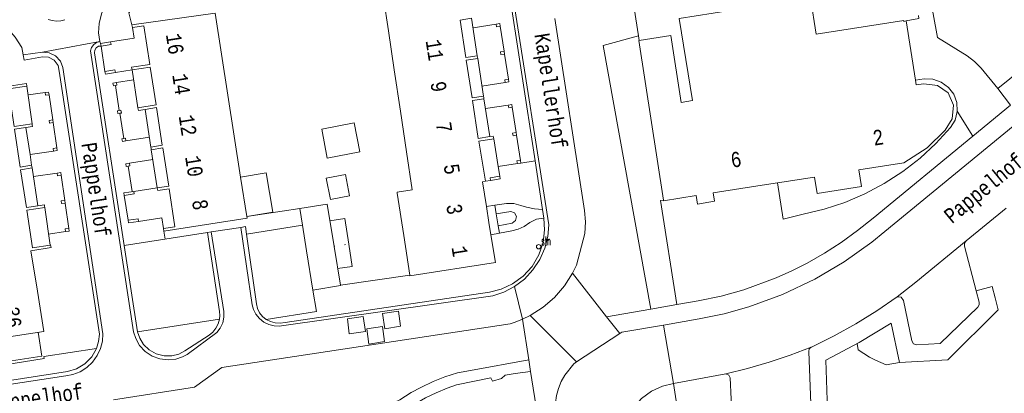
# Model space of a CAD drawing. Header units: metres. Extents: x 196790 to 198335, y 354523 to 356036.
# Tile 44 of 108: x 197485 to 197601, y 354822 to 354867. Entities that reach past the tile are written whole.
import ezdxf

# ---------------------------------------------------------------- set-up
doc = ezdxf.new("R2010")
doc.units = ezdxf.units.M
for name, pattern in [('DGN Style 1', [1.160006, 0.00193, -1.158076]), ('DGN Style 2', [186.027128, 111.616277, -74.410851]), ('DGN Style 3', [260.437979, 186.027128, -74.410851])]:
    doc.linetypes.add(name, pattern=pattern)
for name, color, linetype, lineweight in [('afdak', 252, 'DGN Style 2', 18), ('bij- of bedrijfsgebouw', 252, 'Continuous', 18), ('carport', 252, 'Continuous', 18), ('cultuurscheiding', 252, 'Continuous', 18), ('heg of haag', 252, 'Continuous', 18), ('hoofdgebouw', 252, 'Continuous', 18), ('hoofdgebouw maaiveld', 252, 'Continuous', 18), ('huisnummer BAG', 252, 'Continuous', 18), ('kant asfaltverharding', 252, 'Continuous', 18), ('kant klinkerverharding', 252, 'Continuous', 18), ('kant muur (extern)', 252, 'Continuous', 18), ('kant tegelverharding', 252, 'Continuous', 18), ('midden muur (extern)', 252, 'Continuous', 18), ('molgoot', 252, 'DGN Style 3', 18), ('overbouw', 252, 'Continuous', 18), ('overige afscheidingen', 252, 'Continuous', 18), ('schutting', 252, 'Continuous', 18), ('straatnaam', 252, 'Continuous', 18), ('straatnaambord', 252, 'Continuous', 18), ('T22_berm', 252, 'DGN Style 2', 18), ('tuinhuis', 252, 'DGN Style 2', 18), ('tussenmuur WOZ', 252, 'DGN Style 1', 18), ('vlakafsluiter grijs', 252, 'DGN Style 2', 18), ('vlakafsluiter groen', 252, 'DGN Style 2', 18)]:
    doc.layers.add(name, color=color, linetype=linetype, lineweight=lineweight)
doc.styles.add('Style-Courier New', font='cour.ttf')
doc.styles.add('Style-simplex', font='simplex.shx')

# ---------------------------------------------------------------- blocks, each defined once
blk = doc.blocks.new('S435')
at = {"layer": 'straatnaambord', "color": 7, "linetype": 'Continuous', "lineweight": 0}
blk.add_circle((0, 0), 0.263, dxfattribs=at)
blk.add_circle((0, 0), 0.263, dxfattribs=at)
at = {"layer": 'straatnaambord', "color": 7, "linetype": 'Continuous', "lineweight": 0, "style": 'Style-simplex', "width": 0.428569}
blk.add_text('stn', height=1.05, dxfattribs=at).set_placement((0.32, 0.18))

msp = doc.modelspace()

# ---------------------------------------------------------------- linework, layer by layer
at = {"layer": 'afdak', "flags": 128}
for points in [[(197590.89, 354859.457), (197591.926, 354859.58), (197592.946, 354859.553), (197593.958, 354859.212), (197594.821, 354858.584), (197595.434, 354857.768), (197595.786, 354856.81), (197595.844, 354855.77)], [(197595.844, 354855.77), (197595.845, 354855.744), (197595.581, 354854.709), (197595.05, 354853.838), (197593.327, 354851.959), (197591.432, 354850.212), (197589.38, 354848.622), (197587.191, 354847.208), (197584.889, 354845.987), (197582.5, 354844.971), (197580.051, 354844.168), (197577.57, 354843.581), (197575.216, 354842.997), (197574.52, 354847.282)], [(197510.885, 354847.972), (197513.923, 354848.479), (197514.703, 354843.802), (197511.616, 354843.287)], [(197523.712, 354840.033), (197523.246, 354843.076), (197521.467, 354842.803)], [(197522.384, 354837.124), (197524.117, 354837.39), (197523.712, 354840.033)], [(197482.773, 354828.966), (197483.198, 354826.141), (197487.308, 354826.759), (197486.883, 354829.592)]]:
    msp.add_lwpolyline(points, dxfattribs=at)
at = {"layer": 'bij- of bedrijfsgebouw'}
for p, q in [((197518.215, 354842.281), (197517.903, 354844.253)), ((197518.695, 354839.243), (197518.215, 354842.281)), ((197519.43, 354834.589), (197518.695, 354839.243)), ((197521.959, 354839.759), (197522.703, 354835.148))]:
    msp.add_line(p, q, dxfattribs=at)
at = {"layer": 'bij- of bedrijfsgebouw', "flags": 128}
for points in [[(197521.959, 354839.759), (197521.15, 354844.766), (197517.903, 354844.253)], [(197522.703, 354835.148), (197522.708, 354835.118), (197519.43, 354834.589)]]:
    msp.add_lwpolyline(points, dxfattribs=at)
at = {"layer": 'carport'}
for p, q in [((197538.437, 354865.637), (197541.172, 354866.089)), ((197541.646, 354865.838), (197542.111, 354862.854)), ((197542.111, 354862.854), (197542.16, 354862.538)), ((197542.16, 354862.538), (197542.625, 354859.554)), ((197498.191, 354859.482), (197496.156, 354859.165)), ((197539.494, 354858.743), (197542.249, 354859.172)), ((197487.692, 354857.967), (197485.692, 354857.704)), ((197488.163, 354857.712), (197488.601, 354854.724)), ((197496.027, 354858.821), (197496.492, 354855.837)), ((197497.026, 354852.54), (197496.542, 354855.521)), ((197539.908, 354856.089), (197542.618, 354856.476)), ((197543.092, 354856.226), (197543.556, 354853.242)), ((197488.601, 354854.724), (197488.648, 354854.408)), ((197488.648, 354854.408), (197489.086, 354851.42)), ((197543.556, 354853.242), (197543.605, 354852.925)), ((197497.273, 354852.255), (197500.06, 354852.689)), ((197543.605, 354852.925), (197544.068, 354849.941)), ((197488.707, 354851.041), (197485.91, 354850.631)), ((197500.474, 354850.031), (197497.688, 354849.597)), ((197543.692, 354849.559), (197541.422, 354849.207)), ((197544.117, 354849.625), (197543.692, 354849.559)), ((197544.068, 354849.941), (197544.117, 354849.625)), ((197486.306, 354848.028), (197489.12, 354848.441)), ((197497.559, 354849.253), (197498.028, 354846.247)), ((197489.591, 354848.186), (197490.029, 354845.198)), ((197490.029, 354845.198), (197490.076, 354844.882)), ((197490.076, 354844.882), (197490.514, 354841.894)), ((197490.135, 354841.515), (197488.121, 354841.22))]:
    msp.add_line(p, q, dxfattribs=at)
at = {"layer": 'carport', "flags": 128}
for points in [[(197541.172, 354866.089), (197541.597, 354866.155), (197541.646, 354865.838)], [(197496.027, 354858.821), (197495.79, 354858.784), (197495.741, 354859.1), (197496.156, 354859.165)], [(197542.249, 354859.172), (197542.674, 354859.238), (197542.625, 354859.554)], [(197487.692, 354857.967), (197488.117, 354858.029), (197488.163, 354857.712)], [(197496.542, 354855.521), (197496.324, 354855.487), (197496.275, 354855.803), (197496.492, 354855.837)], [(197542.618, 354856.476), (197543.043, 354856.542), (197543.092, 354856.226)], [(197497.273, 354852.255), (197496.858, 354852.19), (197496.809, 354852.506), (197497.026, 354852.54)], [(197488.707, 354851.041), (197489.132, 354851.103), (197489.086, 354851.42)], [(197497.559, 354849.253), (197497.322, 354849.216), (197497.273, 354849.532), (197497.688, 354849.597)], [(197489.12, 354848.441), (197489.545, 354848.503), (197489.591, 354848.186)], [(197490.135, 354841.515), (197490.56, 354841.577), (197490.514, 354841.894)]]:
    msp.add_lwpolyline(points, dxfattribs=at)
at = {"layer": 'cultuurscheiding', "flags": 128}
msp.add_lwpolyline([(197558.051, 354864.671), (197553.862, 354863.546), (197559.508, 354832.342)], dxfattribs=at)
at = {"layer": 'heg of haag'}
msp.add_line((197558.051, 354864.671), (197558.135, 354864.133), dxfattribs=at)
at = {"layer": 'heg of haag', "flags": 128}
msp.add_lwpolyline([(197557.352, 354869.305), (197557.336, 354869.264), (197558.051, 354864.671)], dxfattribs=at)
at = {"layer": 'hoofdgebouw'}
for p, q in [((197527.691, 354870.126), (197528.412, 354865.291)), ((197508.621, 354862.499), (197507.86, 354867.384)), ((197590.89, 354859.457), (197589.793, 354866.447)), ((197528.412, 354865.291), (197529.098, 354860.68)), ((197509.375, 354857.662), (197508.621, 354862.499)), ((197538.94, 354862.336), (197538.965, 354862.169)), ((197538.988, 354862.02), (197538.965, 354862.169)), ((197497.983, 354860.816), (197498.008, 354860.658)), ((197529.098, 354860.68), (197529.828, 354855.781)), ((197510.132, 354852.804), (197509.375, 354857.662)), ((197539.705, 354857.387), (197539.679, 354857.542)), ((197539.731, 354857.232), (197539.705, 354857.387)), ((197498.732, 354856.014), (197498.707, 354856.172)), ((197529.828, 354855.781), (197530.549, 354850.942)), ((197486.184, 354854.132), (197486.163, 354854.27)), ((197510.885, 354847.972), (197510.132, 354852.804)), ((197540.868, 354852.661), (197540.893, 354852.499)), ((197500.243, 354851.513), (197500.268, 354851.355)), ((197500.268, 354851.355), (197500.292, 354851.197)), ((197530.549, 354850.942), (197531.218, 354846.448)), ((197486.127, 354849.203), (197486.102, 354849.361)), ((197486.151, 354849.045), (197486.127, 354849.203)), ((197511.616, 354843.287), (197510.885, 354847.972)), ((197539.908, 354847.472), (197539.553, 354847.415)), ((197539.553, 354847.415), (197540.02, 354844.497)), ((197572.716, 354847.002), (197574.52, 354847.282)), ((197500.998, 354846.672), (197501.022, 354846.514)), ((197530.222, 354841.064), (197529.452, 354846.048)), ((197487.67, 354844.376), (197487.646, 354844.535)), ((197540.02, 354844.497), (197540.323, 354842.604)), ((197540.323, 354842.604), (197540.557, 354841.144)), ((197530.949, 354836.35), (197530.222, 354841.064)), ((197486.783, 354834.444), (197486.01, 354839.224))]:
    msp.add_line(p, q, dxfattribs=at)
at = {"layer": 'hoofdgebouw', "flags": 128}
for points in [[(197581.652, 354865.29), (197579.115, 354864.892), (197578.439, 354869.199), (197568.915, 354867.704)], [(197507.86, 354867.384), (197507.859, 354867.388), (197497.998, 354865.98), (197498.047, 354865.664)], [(197568.915, 354867.704), (197562.86, 354866.753), (197564.45, 354857.025)], [(197589.793, 354866.447), (197589.526, 354866.405), (197589.508, 354866.524), (197581.652, 354865.29)], [(197558.135, 354864.133), (197561.87, 354864.717), (197563.107, 354856.813), (197564.45, 354857.025)], [(197561.005, 354845.245), (197558.087, 354864.125), (197558.135, 354864.133)], [(197478.275, 354857.939), (197485.5, 354859.063), (197485.549, 354858.747)], [(197584.189, 354848.823), (197589.506, 354849.668), (197592.263, 354851.412), (197594.405, 354853.529), (197595.229, 354854.86), (197595.399, 354856.481), (197594.758, 354857.941), (197593.489, 354858.799), (197591.887, 354859.016), (197590.979, 354858.892), (197590.89, 354859.457)], [(197499.547, 354855.979), (197498.756, 354855.856), (197498.732, 354856.014)], [(197485.422, 354853.834), (197486.211, 354853.954), (197486.184, 354854.132)], [(197540.422, 354852.759), (197540.843, 354852.823), (197540.868, 354852.661)], [(197574.52, 354847.282), (197578.918, 354847.965), (197579.243, 354846.023), (197584.49, 354846.856), (197584.189, 354848.823)], [(197531.218, 354846.448), (197529.431, 354846.184), (197529.452, 354846.048)], [(197572.716, 354847.002), (197566.899, 354846.098), (197567.053, 354845.095), (197565.062, 354844.766), (197564.887, 354845.768), (197561.02, 354845.151), (197561.005, 354845.245)], [(197487.646, 354844.535), (197487.622, 354844.693), (197486.832, 354844.573)], [(197511.616, 354843.287), (197511.645, 354843.098), (197501.794, 354841.563), (197501.745, 354841.88)], [(197540.557, 354841.144), (197541.084, 354837.851), (197530.959, 354836.288), (197530.949, 354836.35)], [(197486.01, 354839.224), (197488.4, 354839.607), (197488.351, 354839.923), (197488.307, 354839.916)], [(197486.783, 354834.444), (197487.55, 354829.694), (197477.394, 354828.147), (197476.668, 354832.914)]]:
    msp.add_lwpolyline(points, dxfattribs=at)
at = {"layer": 'hoofdgebouw maaiveld', "flags": 128}
for points in [[(197538.264, 354866.768), (197536.91, 354866.561), (197537.587, 354862.129), (197538.94, 354862.336)], [(197498.047, 354865.664), (197499.401, 354865.875), (197500.103, 354861.309), (197497.959, 354860.974), (197497.983, 354860.816)], [(197539.679, 354857.542), (197538.319, 354857.339), (197537.635, 354861.813), (197538.988, 354862.02)], [(197498.707, 354856.172), (197500.851, 354856.506), (197500.152, 354860.992), (197498.008, 354860.658)], [(197486.163, 354854.27), (197484.021, 354853.944), (197483.342, 354858.403), (197485.549, 354858.747)], [(197539.731, 354857.232), (197538.377, 354857.025), (197539.06, 354852.551), (197540.422, 354852.759)], [(197499.547, 354855.979), (197500.901, 354856.19), (197501.597, 354851.724), (197500.243, 354851.513)], [(197486.102, 354849.361), (197484.75, 354849.155), (197484.069, 354853.628), (197485.422, 354853.834)], [(197540.893, 354852.499), (197539.14, 354852.231), (197539.908, 354847.472)], [(197500.292, 354851.197), (197501.646, 354851.408), (197502.351, 354846.883), (197500.998, 354846.672)], [(197486.832, 354844.573), (197485.48, 354844.367), (197484.799, 354848.83), (197486.151, 354849.045)], [(197501.745, 354841.88), (197503.098, 354842.091), (197502.401, 354846.567), (197501.047, 354846.356), (197501.022, 354846.514)], [(197488.307, 354839.916), (197486.207, 354839.588), (197485.53, 354844.033), (197487.67, 354844.376)]]:
    msp.add_lwpolyline(points, dxfattribs=at)
at = {"layer": 'kant asfaltverharding'}
for p, q in [((197603.506, 354860.728), (197600.668, 354858.463)), ((197601.63, 354844.266), (197596.914, 354840.408)), ((197550.718, 354826.074), (197555.829, 354829.438))]:
    msp.add_line(p, q, dxfattribs=at)
at = {"layer": 'kant asfaltverharding', "flags": 128}
for points in [[(197610.829, 354873.049), (197604.336, 354881.567), (197591.866, 354873.374), (197593.504, 354864.481), (197597.023, 354862.304), (197597.91, 354861.65), (197598.68, 354860.861), (197600.668, 354858.463)], [(197561.037, 354830.448), (197565.239, 354831.171), (197568.212, 354831.775), (197571.132, 354832.595), (197575.124, 354834.076), (197578.976, 354835.889), (197582.443, 354837.926), (197585.719, 354840.259), (197587.275, 354841.517), (197609.323, 354859.613)], [(197596.914, 354840.408), (197590.948, 354835.527), (197589.84, 354834.644), (197588.71, 354833.788)], [(197588.71, 354833.788), (197586.312, 354832.116), (197583.826, 354830.569), (197581.263, 354829.155), (197578.633, 354827.878), (197578.522, 354827.832)], [(197555.829, 354829.438), (197556.063, 354829.592), (197561.037, 354830.448)], [(197578.522, 354827.832), (197576.053, 354826.878), (197573.541, 354826.034), (197570.995, 354825.301), (197568.421, 354824.682)], [(197495.124, 354816.309), (197495.291, 354816.042), (197495.714, 354815.543), (197495.95, 354815.337), (197496.165, 354815.244), (197496.473, 354815.24), (197502.215, 354816.25), (197508.818, 354817.351), (197519.203, 354819.18), (197526.161, 354820.355), (197527.305, 354820.618), (197528.502, 354820.986), (197529.754, 354821.576), (197531.091, 354822.441), (197532.241, 354823.068), (197533.72, 354823.771), (197535.079, 354824.301), (197536.607, 354824.785), (197538.136, 354825.08), (197545.057, 354826.319)], [(197554.001, 354782.794), (197548.254, 354819.535), (197548.21, 354821.235), (197548.338, 354822.097), (197548.569, 354822.945), (197548.898, 354823.759), (197549.317, 354824.524), (197550.38, 354825.851), (197550.718, 354826.074)], [(197545.266, 354824.948), (197543.422, 354824.705), (197542.257, 354824.518), (197541.818, 354824.103), (197540.752, 354823.81), (197540.54, 354824.191), (197536.458, 354823.364), (197535.353, 354822.982), (197534.06, 354822.421), (197532.811, 354821.824), (197531.578, 354821.125), (197530.307, 354820.371), (197528.872, 354819.723), (197527.546, 354819.294), (197525.845, 354818.934), (197516.035, 354817.27)], [(197568.421, 354824.682), (197562.207, 354823.529), (197560.903, 354823.204), (197559.611, 354822.606), (197558.413, 354821.731), (197557.397, 354820.608), (197556.633, 354819.3), (197556.159, 354817.895), (197555.979, 354816.482), (197556.062, 354815.141), (197560.882, 354783.903)]]:
    msp.add_lwpolyline(points, dxfattribs=at)
at = {"layer": 'kant klinkerverharding'}
for p, q in [((197494.282, 354863.782), (197494.2, 354864.036)), ((197545.788, 354849.871), (197544.117, 354849.625)), ((197545.788, 354849.871), (197546.67, 354844.145)), ((197541.027, 354844.639), (197540.02, 354844.497)), ((197541.027, 354844.639), (197541.197, 354843.617)), ((197546.67, 354844.145), (197546.829, 354843.116)), ((197541.432, 354842.199), (197541.197, 354843.617)), ((197497.081, 354839.872), (197506.935, 354841.398)), ((197507.392, 354841.469), (197506.935, 354841.398)), ((197510.908, 354842.013), (197507.392, 354841.469)), ((197511.578, 354841.221), (197518.215, 354842.281)), ((197541.432, 354842.199), (197541.576, 354841.339)), ((197541.576, 354841.339), (197540.557, 354841.144)), ((197498.664, 354829.635), (197497.081, 354839.872)), ((197550.246, 354836.587), (197550.706, 354837.531)), ((197554.273, 354831.431), (197550.246, 354836.587)), ((197508.371, 354831.147), (197498.664, 354829.635)), ((197544.302, 354831.138), (197545.23, 354831.588)), ((197545.23, 354831.588), (197550.718, 354826.074)), ((197555.829, 354829.438), (197554.273, 354831.431))]:
    msp.add_line(p, q, dxfattribs=at)
at = {"layer": 'kant klinkerverharding', "flags": 128}
for points in [[(197531.252, 354895.414), (197534.333, 354895.952), (197535.025, 354896.013), (197535.751, 354895.951), (197536.479, 354895.752), (197537.169, 354895.415), (197537.784, 354894.955), (197538.294, 354894.4), (197538.682, 354893.782), (197538.944, 354893.139), (197539.308, 354891.909), (197545.788, 354849.871)], [(197485.101, 354862.436), (197484.939, 354863.309), (197484.161, 354864.533), (197483.199, 354865.639), (197482.08, 354866.588), (197480.847, 354867.351), (197480.091, 354867.973), (197478.926, 354869.203), (197477.897, 354870.561), (197477.024, 354872.025), (197476.321, 354873.566), (197476.119, 354874.492), (197475.808, 354875.395), (197475.392, 354876.254), (197474.882, 354877.053)], [(197504.159, 354873.828), (197502.983, 354872.719), (197501.618, 354871.811), (197500.118, 354871.148), (197498.551, 354870.753), (197497.551, 354870.478), (197496.563, 354869.982), (197495.658, 354869.261), (197494.911, 354868.343), (197494.379, 354867.286), (197494.091, 354866.166), (197494.042, 354865.061), (197494.2, 354864.036)], [(197490.028, 354866.602), (197489.547, 354866.466), (197489.049, 354866.428), (197488.552, 354866.487), (197488.077, 354866.643)], [(197550.706, 354837.531), (197551.689, 354841.288), (197551.763, 354842.654), (197551.648, 354844.018), (197548.125, 354866.758)], [(197485.101, 354862.436), (197485.217, 354861.809), (197487.398, 354862.192), (197488.098, 354862.168), (197488.786, 354861.815), (197489.246, 354861.193), (197489.383, 354860.506), (197494.131, 354829.36), (197494.042, 354828.49), (197493.785, 354827.655)], [(197497.081, 354839.872), (197493.574, 354862.692), (197493.587, 354862.987), (197493.752, 354863.275), (197494.037, 354863.447), (197494.332, 354863.465)], [(197541.027, 354844.639), (197542.403, 354844.833), (197543.275, 354844.842), (197544.116, 354844.609), (197544.767, 354844.384), (197545.712, 354844.209), (197546.67, 354844.145)], [(197541.197, 354843.617), (197542.917, 354843.908), (197543.363, 354843.714), (197543.579, 354843.277), (197543.462, 354842.805), (197543.068, 354842.519), (197541.432, 354842.199)], [(197546.829, 354843.116), (197546.922, 354841.714), (197546.738, 354840.236), (197546.245, 354838.764), (197545.445, 354837.394), (197544.379, 354836.219), (197543.123, 354835.306), (197541.769, 354834.686), (197540.404, 354834.353), (197516.146, 354830.747), (197515.573, 354830.668), (197514.984, 354830.703), (197514.414, 354830.853), (197513.894, 354831.107)], [(197541.576, 354841.339), (197543.031, 354841.618), (197543.791, 354841.805), (197544.507, 354842.12), (197545.182, 354842.571), (197545.966, 354842.962), (197546.829, 354843.116)], [(197506.935, 354841.398), (197508.376, 354832.035), (197508.409, 354831.591), (197508.371, 354831.147)], [(197511.578, 354841.221), (197511.452, 354842.097), (197510.908, 354842.013)], [(197511.578, 354841.221), (197512.763, 354832.946), (197512.895, 354832.414), (197513.138, 354831.909), (197513.479, 354831.465), (197513.894, 354831.107)], [(197598.1, 354834.502), (197596.711, 354839.776), (197596.721, 354840.121), (197596.914, 354840.408)], [(197545.23, 354831.588), (197546.737, 354832.544), (197548.104, 354833.72), (197549.285, 354835.083), (197550.246, 354836.587)], [(197519.43, 354834.589), (197519.884, 354832.066), (197513.894, 354831.107)], [(197598.1, 354834.502), (197598.459, 354833.138), (197598.457, 354832.832), (197598.3, 354832.569), (197593.836, 354828.265), (197591.055, 354828.103), (197590.673, 354828.22), (197590.461, 354828.559), (197589.476, 354833.348), (197589.188, 354833.733), (197588.71, 354833.788)], [(197529.584, 354832.105), (197529.851, 354830.293), (197527.98, 354830.014), (197527.688, 354831.829), (197529.584, 354832.105)], [(197544.302, 354831.138), (197543.447, 354830.804), (197542.824, 354830.606), (197508.663, 354825.428), (197505.419, 354823.083), (197495.81, 354821.595)], [(197498.664, 354829.635), (197498.922, 354828.884), (197499.381, 354828.149), (197500.044, 354827.507), (197500.875, 354827.038), (197501.799, 354826.799), (197502.722, 354826.801), (197503.562, 354827.013), (197504.269, 354827.374), (197507.139, 354829.256), (197507.584, 354829.618), (197507.953, 354830.072), (197508.22, 354830.594), (197508.371, 354831.147)], [(197525.667, 354829.695), (197525.429, 354831.456), (197523.544, 354831.19), (197523.768, 354829.414), (197525.667, 354829.695)], [(197527.702, 354830.27), (197527.957, 354828.483), (197526.095, 354828.186), (197525.83, 354829.994), (197527.702, 354830.27)], [(197493.785, 354827.655), (197493.227, 354826.683), (197492.416, 354825.857), (197491.419, 354825.267), (197490.342, 354824.958), (197473.777, 354822.392), (197472.988, 354822.396), (197472.2, 354822.665), (197471.544, 354823.177), (197471.109, 354823.836)], [(197578.522, 354827.832), (197578.306, 354827.617), (197578.234, 354827.321), (197578.538, 354820.098), (197578.408, 354819.689), (197578.045, 354819.46), (197573.634, 354818.505), (197572.666, 354818.385), (197569.793, 354818.526), (197569.364, 354818.716), (197569.173, 354819.145), (197568.925, 354824.176), (197568.77, 354824.526), (197568.421, 354824.682)]]:
    msp.add_lwpolyline(points, dxfattribs=at)
at = {"layer": 'kant muur (extern)'}
for p, q in [((197542.111, 354862.854), (197542.16, 354862.538)), ((197488.601, 354854.724), (197488.648, 354854.408)), ((197543.556, 354853.242), (197543.605, 354852.925)), ((197544.117, 354849.625), (197543.692, 354849.559)), ((197544.068, 354849.941), (197544.117, 354849.625)), ((197490.029, 354845.198), (197490.076, 354844.882))]:
    msp.add_line(p, q, dxfattribs=at)
at = {"layer": 'kant muur (extern)', "flags": 128}
for points in [[(197541.172, 354866.089), (197541.597, 354866.155), (197541.646, 354865.838)], [(197541.646, 354865.838), (197541.221, 354865.772), (197541.172, 354866.089)], [(197495.468, 354863.966), (197495.517, 354863.65), (197494.332, 354863.465)], [(197542.16, 354862.538), (197541.735, 354862.472), (197541.686, 354862.788), (197542.111, 354862.854)], [(197494.797, 354860.482), (197495.983, 354860.666), (197496.032, 354860.35)], [(197496.027, 354858.821), (197495.79, 354858.784), (197495.741, 354859.1), (197496.156, 354859.165)], [(197496.156, 354859.165), (197496.205, 354858.849), (197496.027, 354858.821)], [(197542.625, 354859.554), (197542.2, 354859.488), (197542.249, 354859.172)], [(197542.249, 354859.172), (197542.674, 354859.238), (197542.625, 354859.554)], [(197487.692, 354857.967), (197488.117, 354858.029), (197488.163, 354857.712)], [(197488.163, 354857.712), (197487.738, 354857.65), (197487.692, 354857.967)], [(197496.542, 354855.521), (197496.324, 354855.487), (197496.275, 354855.803), (197496.492, 354855.837)], [(197496.492, 354855.837), (197496.69, 354855.868), (197496.739, 354855.552), (197496.542, 354855.521)], [(197542.618, 354856.476), (197543.043, 354856.542), (197543.092, 354856.226)], [(197543.092, 354856.226), (197542.667, 354856.16), (197542.618, 354856.476)], [(197488.648, 354854.408), (197488.222, 354854.345), (197488.176, 354854.662), (197488.601, 354854.724)], [(197543.605, 354852.925), (197543.18, 354852.86), (197543.131, 354853.176), (197543.556, 354853.242)], [(197497.273, 354852.255), (197496.858, 354852.19), (197496.809, 354852.506), (197497.026, 354852.54)], [(197497.026, 354852.54), (197497.224, 354852.571), (197497.273, 354852.255)], [(197488.707, 354851.041), (197488.66, 354851.357), (197489.086, 354851.42)], [(197488.707, 354851.041), (197489.132, 354851.103), (197489.086, 354851.42)], [(197497.559, 354849.253), (197497.322, 354849.216), (197497.273, 354849.532), (197497.688, 354849.597)], [(197497.688, 354849.597), (197497.737, 354849.281), (197497.559, 354849.253)], [(197543.692, 354849.559), (197543.643, 354849.875), (197544.068, 354849.941)], [(197489.12, 354848.441), (197489.545, 354848.503), (197489.591, 354848.186)], [(197489.591, 354848.186), (197489.166, 354848.124), (197489.12, 354848.441)], [(197540.501, 354847.567), (197540.45, 354847.883), (197541.606, 354848.068)], [(197497.087, 354845.789), (197498.273, 354845.974), (197498.226, 354846.275)], [(197490.076, 354844.882), (197489.65, 354844.819), (197489.604, 354845.136), (197490.029, 354845.198)], [(197497.546, 354842.844), (197498.732, 354843.029), (197498.781, 354842.713)], [(197490.135, 354841.515), (197490.088, 354841.831), (197490.514, 354841.894)], [(197490.135, 354841.515), (197490.56, 354841.577), (197490.514, 354841.894)]]:
    msp.add_lwpolyline(points, dxfattribs=at)
at = {"layer": 'kant tegelverharding'}
for p, q in [((197554.273, 354831.431), (197559.508, 354832.342)), ((197559.508, 354832.342), (197562.617, 354832.883)), ((197545.057, 354826.319), (197544.302, 354831.138)), ((197545.266, 354824.948), (197545.057, 354826.319)), ((197552.72, 354777.186), (197545.266, 354824.948))]:
    msp.add_line(p, q, dxfattribs=at)
at = {"layer": 'kant tegelverharding', "flags": 128}
for points in [[(197600.668, 354858.463), (197602.168, 354856.474), (197597.696, 354852.809)], [(197597.696, 354852.809), (197585.869, 354843.119), (197584.025, 354841.624), (197582.098, 354840.237), (197580.102, 354838.953), (197578.045, 354837.768), (197576.233, 354836.847), (197574.372, 354836.03), (197570.556, 354834.631), (197567.874, 354833.879), (197565.145, 354833.323), (197562.617, 354832.883)], [(197600.339, 354833.683), (197599.999, 354834.991), (197598.1, 354834.502)], [(197589.018, 354825.992), (197594.739, 354826.321), (197600.717, 354832.231), (197600.339, 354833.683)], [(197569.134, 354816.579), (197572.294, 354816.383), (197573.325, 354816.414), (197580.558, 354817.984), (197580.27, 354826.293), (197584.21, 354828.365), (197588.027, 354830.656), (197589.018, 354825.992)]]:
    msp.add_lwpolyline(points, dxfattribs=at)
at = {"layer": 'midden muur (extern)', "flags": 128}
for points in [[(197591.252, 354867.081), (197591.305, 354866.75), (197589.793, 354866.447)], [(197562.617, 354832.883), (197560.668, 354845.192), (197561.005, 354845.245)]]:
    msp.add_lwpolyline(points, dxfattribs=at)
at = {"layer": 'molgoot'}
msp.add_line((197487.408, 354862.762), (197485.101, 354862.436), dxfattribs=at)
at = {"layer": 'molgoot', "flags": 128}
for points in [[(197543.361, 354834.996), (197544.529, 354835.881), (197545.546, 354836.966), (197546.363, 354838.208), (197546.951, 354839.55), (197547.299, 354840.932), (197547.416, 354842.294), (197542.048, 354876.403)], [(197507.392, 354841.469), (197508.901, 354832.062), (197508.899, 354831.389), (197508.752, 354830.716), (197508.465, 354830.089), (197508.062, 354829.55), (197504.547, 354826.938), (197503.997, 354826.689), (197503.19, 354826.421), (197502.279, 354826.321), (197501.318, 354826.433), (197500.384, 354826.775), (197499.557, 354827.327), (197498.9, 354828.037), (197498.443, 354828.832), (197498.184, 354829.642), (197493.085, 354862.897), (197493.208, 354863.292), (197493.459, 354863.647), (197493.808, 354863.905), (197494.2, 354864.036)], [(197442.944, 354824.649), (197444.268, 354823.853), (197445.696, 354823.354), (197447.134, 354823.156), (197448.501, 354823.227), (197454.478, 354824.124), (197455.071, 354824.159), (197455.616, 354823.923), (197460.904, 354821.171), (197461.269, 354820.994), (197461.667, 354821.065), (197461.949, 354821.357), (197462.005, 354821.758), (197461.494, 354825.271), (197470.122, 354826.542), (197470.484, 354824.217), (197470.608, 354823.717), (197470.839, 354823.222), (197471.178, 354822.763), (197471.614, 354822.376), (197472.121, 354822.089), (197472.664, 354821.916), (197473.208, 354821.858), (197473.721, 354821.902), (197490.166, 354824.445), (197491.003, 354824.596), (197491.843, 354824.914), (197492.637, 354825.403), (197493.334, 354826.05), (197493.889, 354826.822), (197494.276, 354827.67), (197494.486, 354828.544), (197494.532, 354829.393), (197489.783, 354860.936), (197489.511, 354861.676), (197488.951, 354862.311), (197488.194, 354862.689), (197487.408, 354862.762)], [(197510.908, 354842.013), (197512.253, 354832.846), (197512.411, 354832.283), (197512.694, 354831.728), (197513.101, 354831.22), (197513.619, 354830.8), (197514.215, 354830.501), (197514.845, 354830.339), (197515.468, 354830.311), (197540.801, 354833.904), (197542.098, 354834.336), (197543.361, 354834.996)]]:
    msp.add_lwpolyline(points, dxfattribs=at)
at = {"layer": 'overbouw'}
for p, q in [((197538.94, 354862.336), (197538.264, 354866.768)), ((197495.468, 354863.966), (197494.282, 354863.782)), ((197494.282, 354863.782), (197494.332, 354863.465)), ((197494.332, 354863.465), (197494.797, 354860.482)), ((197538.988, 354862.02), (197539.679, 354857.542)), ((197496.032, 354860.35), (197498.008, 354860.658)), ((197498.707, 354856.172), (197498.008, 354860.658)), ((197486.163, 354854.27), (197485.549, 354858.747)), ((197540.422, 354852.759), (197539.731, 354857.232)), ((197499.547, 354855.979), (197500.243, 354851.513)), ((197500.998, 354846.672), (197500.292, 354851.197)), ((197486.832, 354844.573), (197486.151, 354849.045)), ((197540.501, 354847.567), (197539.908, 354847.472)), ((197500.998, 354846.672), (197498.226, 354846.275)), ((197497.087, 354845.789), (197497.546, 354842.844)), ((197487.67, 354844.376), (197488.307, 354839.916))]:
    msp.add_line(p, q, dxfattribs=at)
at = {"layer": 'overbouw', "flags": 128}
for points in [[(197498.047, 354865.664), (197498.245, 354864.399), (197495.468, 354863.966)], [(197494.797, 354860.482), (197494.846, 354860.165), (197496.032, 354860.35)], [(197485.422, 354853.834), (197485.91, 354850.631), (197486.102, 354849.361)], [(197540.893, 354852.499), (197541.422, 354849.207), (197541.606, 354848.068)], [(197541.606, 354848.068), (197541.656, 354847.752), (197540.501, 354847.567)], [(197497.087, 354845.789), (197497.038, 354846.105), (197498.226, 354846.275)], [(197497.546, 354842.844), (197497.595, 354842.528), (197498.781, 354842.713)], [(197498.781, 354842.713), (197501.547, 354843.144), (197501.745, 354841.88)]]:
    msp.add_lwpolyline(points, dxfattribs=at)
at = {"layer": 'overige afscheidingen'}
for p, q in [((197517.903, 354844.253), (197511.616, 354843.287)), ((197522.703, 354835.148), (197530.949, 354836.35)), ((197493.785, 354827.655), (197487.562, 354826.716))]:
    msp.add_line(p, q, dxfattribs=at)
at = {"layer": 'schutting', "flags": 128}
msp.add_lwpolyline([(197471.109, 354823.836), (197487.591, 354826.497), (197487.562, 354826.716)], dxfattribs=at)
at = {"layer": 'T22_berm'}
msp.add_line((197595.844, 354855.77), (197597.696, 354852.809), dxfattribs=at)
at = {"layer": 'tuinhuis'}
for p, q in [((197521.022, 354847.837), (197523.301, 354848.283)), ((197521.519, 354845.299), (197521.022, 354847.837)), ((197523.301, 354848.283), (197523.797, 354845.744)), ((197523.797, 354845.744), (197521.519, 354845.299))]:
    msp.add_line(p, q, dxfattribs=at)
at = {"layer": 'tuinhuis', "flags": 128}
msp.add_lwpolyline([(197520.497, 354853.656), (197521.154, 354850.206), (197525.017, 354850.942), (197524.36, 354854.392), (197520.497, 354853.656)], dxfattribs=at)
at = {"layer": 'tussenmuur WOZ'}
msp.add_line((197521.959, 354839.759), (197523.712, 354840.033), dxfattribs=at)
at = {"layer": 'vlakafsluiter grijs'}
for p, q in [((197487.408, 354862.762), (197494.2, 354864.036)), ((197544.302, 354831.138), (197543.361, 354834.996)), ((197562.207, 354823.529), (197561.037, 354830.448)), ((197562.535, 354821.455), (197562.207, 354823.529))]:
    msp.add_line(p, q, dxfattribs=at)
at = {"layer": 'vlakafsluiter groen'}
msp.add_line((197501.794, 354841.563), (197501.939, 354840.624), dxfattribs=at)
at = {"layer": 'vlakafsluiter groen', "flags": 128}
for points in [[(197509.24, 354892.623), (197507.418, 354892.108), (197506.521, 354891.39), (197504.905, 354889.505), (197504.187, 354886.812), (197505.085, 354884.658), (197505.444, 354883.043), (197506.341, 354881.517), (197507.867, 354876.311), (197506.431, 354873.707), (197504.995, 354872.092), (197503.02, 354870.656), (197500.327, 354869.399), (197498.173, 354868.142), (197497.634, 354867.424), (197497.998, 354865.98)], [(197583.995, 354828.252), (197584.119, 354827.508), (197585.443, 354826.648), (197586.172, 354826.281), (197587.43, 354825.719), (197589.018, 354825.992)]]:
    msp.add_lwpolyline(points, dxfattribs=at)

# ---------------------------------------------------------------- block references
at = {"layer": 'straatnaambord'}
msp.add_blockref('S435', (197546.223, 354839.718), dxfattribs=at)

# ---------------------------------------------------------------- texts
at = {"layer": 'huisnummer BAG', "style": 'Style-Courier New', "width": 0.694444}
for s, rotation, p in [('16', 278.91604, (197502.01, 354864.844)), ('11', 278.91604, (197532.809, 354864.114)), ('14', 278.91604, (197502.762, 354860.062)), ('9', 278.91604, (197533.373, 354859.151)), ('12', 278.91604, (197503.528, 354855.192)), ('7', 278.91604, (197534.024, 354854.338)), ('2', 8.97263, (197585.992, 354851.677)), ('6', 8.97263, (197569.135, 354849.058)), ('10', 278.91604, (197504.289, 354850.352)), ('5', 278.91604, (197534.944, 354849.386)), ('8', 278.91604, (197505.105, 354845.163)), ('3', 278.97263, (197535.252, 354844.647)), ('1', 278.97263, (197535.882, 354839.653)), ('36', 278.74616, (197482.791, 354832.466))]:
    msp.add_text(s, height=1.8, rotation=rotation, dxfattribs=at).set_placement(p)
at = {"layer": 'straatnaam', "style": 'Style-Courier New', "width": 0.694444}
for s, rotation, p in [('Kapellerhof', 278.85943, (197545.7, 354864.854)), ('Pappelhof', 278.56759, (197491.994, 354851.916)), ('Pappelhof', 39.35796, (197595.221, 354842.377)), ('Pappelhof', 8.45426, (197481.187, 354820.056))]:
    msp.add_text(s, height=1.8, rotation=rotation, dxfattribs=at).set_placement(p)

doc.saveas('drawing.dxf')
